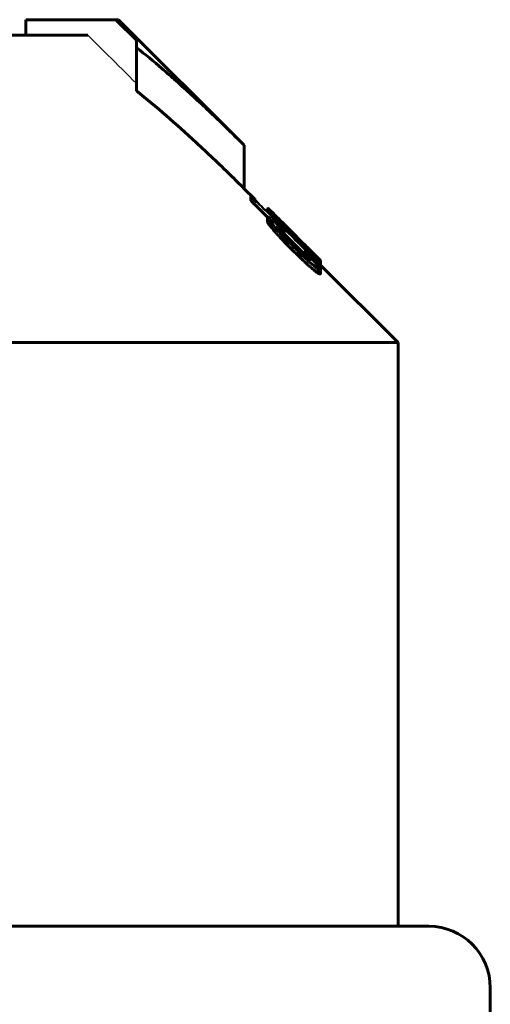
# Model space of a CAD drawing. Header units: millimetres. Extents: x -231 to 461, y -114 to 116.
# Tile 15 of 16: x 383 to 399, y 81 to 113. Entities that reach past the tile are written whole.
import ezdxf

# ---------------------------------------------------------------- set-up
doc = ezdxf.new("R2010")
doc.units = ezdxf.units.MM
doc.linetypes.add('K5LT-1', pattern=[0])
doc.linetypes.add('K5LT_BASIC', pattern=[0])
doc.layers.add('Системный слой (1)', color=7, linetype='Continuous', true_color=0x6c6c6c)

# ---------------------------------------------------------------- blocks, each defined once
blk = doc.blocks.new('U39')
at = {"layer": 'Системный слой (1)', "color": 150, "linetype": 'K5LT_BASIC', "lineweight": 60, "true_color": 0x0080ff}
for p, q in [((391.457, 106.856), (391.487, 106.825)), ((391.487, 106.825), (391.562, 106.75))]:
    blk.add_line(p, q, dxfattribs=at)
blk = doc.blocks.new('U40')
at = {"layer": 'Системный слой (1)', "color": 150, "linetype": 'K5LT_BASIC', "lineweight": 60, "true_color": 0x0080ff}
for p, q in [((393.133, 104.986), (393.145, 104.978)), ((393.145, 104.978), (393.153, 104.974)), ((393.153, 104.974), (393.155, 104.975))]:
    blk.add_line(p, q, dxfattribs=at)
blk = doc.blocks.new('U42')
at = {"layer": 'Системный слой (1)', "color": 150, "linetype": 'K5LT_BASIC', "lineweight": 60, "true_color": 0x0080ff}
for p, q in [((390.989, 107.182), (390.671, 107.5)), ((395.671, 102.5), (393.155, 105.016))]:
    blk.add_line(p, q, dxfattribs=at)
blk = doc.blocks.new('U47')
at = {"layer": 'Системный слой (1)', "color": 150, "linetype": 'K5LT_BASIC', "lineweight": 60, "true_color": 0x0080ff}
for p, q in [((392.93, 105.381), (392.992, 105.32)), ((392.992, 105.32), (393.049, 105.263)), ((393.049, 105.263), (393.098, 105.214)), ((393.098, 105.214), (393.124, 105.188)), ((393.124, 105.188), (393.142, 105.17)), ((393.142, 105.17), (393.148, 105.163))]:
    blk.add_line(p, q, dxfattribs=at)
blk = doc.blocks.new('U48')
at = {"layer": 'Системный слой (1)', "color": 150, "linetype": 'K5LT_BASIC', "lineweight": 60, "true_color": 0x0080ff}
for p, q in [((391.076, 106.918), (391.428, 106.569)), ((391.969, 106.032), (392.632, 105.373))]:
    blk.add_line(p, q, dxfattribs=at)
blk = doc.blocks.new('U49')
at = {"layer": 'Системный слой (1)', "color": 150, "linetype": 'K5LT_BASIC', "lineweight": 60, "true_color": 0x0080ff}
for p, q in [((392.359, 105.954), (391.487, 106.825)), ((393.098, 105.214), (392.746, 105.567))]:
    blk.add_line(p, q, dxfattribs=at)
blk = doc.blocks.new('U50')
at = {"layer": 'Системный слой (1)', "color": 150, "linetype": 'K5LT_BASIC', "lineweight": 60, "true_color": 0x0080ff}
for p, q in [((392.416, 105.896), (392.45, 105.861)), ((392.45, 105.861), (392.504, 105.805)), ((392.504, 105.805), (392.599, 105.708))]:
    blk.add_line(p, q, dxfattribs=at)
blk = doc.blocks.new('U54')
at = {"layer": 'Системный слой (1)', "color": 150, "linetype": 'K5LT_BASIC', "lineweight": 60, "true_color": 0x0080ff}
for p, q in [((391.405, 106.827), (391.407, 106.829)), ((391.407, 106.829), (391.412, 106.828)), ((391.412, 106.828), (391.42, 106.824))]:
    blk.add_line(p, q, dxfattribs=at)
blk = doc.blocks.new('U55')
at = {"layer": 'Системный слой (1)', "color": 150, "linetype": 'K5LT_BASIC', "lineweight": 60, "true_color": 0x0080ff}
for p, q in [((391.936, 106.374), (392.099, 106.211)), ((392.099, 106.211), (392.245, 106.066)), ((392.245, 106.066), (392.359, 105.954)), ((392.359, 105.954), (392.416, 105.896))]:
    blk.add_line(p, q, dxfattribs=at)

msp = doc.modelspace()

# ---------------------------------------------------------------- linework, layer by layer
at = {"layer": 'Системный слой (1)', "color": 150, "linetype": 'K5LT_BASIC', "lineweight": 60, "true_color": 0x0080ff}
for p, q in [((383.572, 112.5), (383.572, 113)), ((386.502, 113), (383.572, 113)), ((386.502, 113), (386.585, 113)), ((387.171, 112.334), (386.502, 113)), ((390.671, 108.914), (386.585, 113)), ((369.921, 112.5), (385.583, 112.5)), ((387.171, 112.095), (387.171, 112.334)), ((387.171, 110.68), (387.171, 112.095)), ((390.671, 107.5), (390.671, 108.914)), ((390.884, 107.127), (390.884, 107.268)), ((391.405, 106.769), (391.405, 106.827)), ((391.42, 106.754), (391.42, 106.847)), ((391.448, 106.832), (391.448, 106.864)), ((391.457, 106.824), (391.457, 106.856)), ((391.5, 106.675), (391.5, 106.746)), ((391.562, 106.728), (391.562, 106.75)), ((391.428, 106.563), (391.428, 106.579)), ((391.428, 106.422), (391.428, 106.563)), ((391.534, 106.263), (391.534, 106.404)), ((391.777, 106.481), (391.777, 106.499)), ((391.84, 106.458), (391.84, 106.47)), ((391.936, 106.374), (391.84, 106.47)), ((391.885, 106.427), (391.901, 106.411)), ((391.743, 106.263), (391.743, 106.255)), ((391.777, 106.198), (391.777, 106.254)), ((391.796, 106.295), (391.822, 106.269)), ((391.969, 105.983), (391.969, 106.101)), ((392.293, 106.009), (392.083, 106.218)), ((392.302, 106.001), (392.293, 106.009)), ((392.302, 106.001), (392.345, 105.958)), ((392.345, 105.898), (392.345, 105.946)), ((392.493, 105.796), (392.345, 105.946)), ((392.416, 105.887), (392.416, 105.896)), ((392.493, 105.752), (392.493, 105.796)), ((392.599, 105.712), (392.599, 105.713)), ((392.599, 105.702), (392.599, 105.712)), ((392.632, 105.441), (392.632, 105.446)), ((392.632, 105.329), (392.632, 105.441)), ((392.748, 105.551), (392.748, 105.562)), ((392.798, 105.385), (392.798, 105.43)), ((392.824, 105.449), (392.824, 105.444)), ((392.675, 105.291), (392.675, 105.386)), ((392.841, 105.165), (392.841, 105.179)), ((392.93, 105.365), (392.93, 105.381)), ((393.148, 105.129), (393.148, 105.163)), ((393.155, 104.975), (393.155, 105.116)), ((393.059, 104.762), (393.059, 104.903)), ((393.133, 104.911), (393.133, 105.035)), ((393.147, 104.884), (393.147, 104.871)), ((393.147, 104.73), (393.147, 104.871)), ((340.671, 102.5), (395.671, 102.5)), ((395.671, 83.5), (395.671, 102.5)), ((396.671, 83.5), (339.671, 83.5)), ((398.671, 72.5), (398.671, 81.5))]:
    msp.add_line(p, q, dxfattribs=at)
msp.add_arc((396.671, 81.5), 2, 0, 90, dxfattribs=at)
at = {"layer": 'Системный слой (1)', "color": 7, "linetype": 'K5LT-1'}
for points, knots in [([(385.583, 112.5), (385.801, 112.283), (386.33, 111.757), (386.86, 111.23), (387.171, 110.92)], [0, 0, 0, 0, 1.30139, 3.163088, 3.163088, 3.163088, 3.163088]), ([(392.968, 105.181), (392.554, 105.592), (391.924, 106.219), (391.293, 106.845), (391.076, 107.06)], [0, 0, 0, 0, 0.744293, 1.133639, 1.133639, 1.133639, 1.133639])]:
    msp.add_open_spline(points, degree=3, knots=knots, dxfattribs=at)
at = {"layer": 'Системный слой (1)', "color": 150, "linetype": 'K5LT_BASIC', "lineweight": 60, "true_color": 0x0080ff}
for points, knots in [([(390.671, 108.914), (390.422, 109.163), (390.02, 109.559), (389.446, 110.106), (388.959, 110.558), (388.471, 110.998), (387.879, 111.514), (387.449, 111.872), (387.171, 112.095)], [0, 0, 0, 0, 1.979036, 3.177607, 4.485942, 5.764664, 6.928433, 9, 9, 9, 9]), ([(387.171, 110.68), (387.494, 110.421), (388.145, 109.877), (389.16, 108.966), (390.003, 108.163), (390.52, 107.651), (390.671, 107.5)], [0, 0, 0, 0, 1.871552, 3.816812, 6.066917, 7, 7, 7, 7]), ([(390.884, 107.268), (390.886, 107.265), (390.89, 107.259), (390.898, 107.249), (390.906, 107.239), (390.919, 107.223), (390.938, 107.202), (390.962, 107.175), (390.989, 107.148), (391.012, 107.124), (391.041, 107.094), (391.062, 107.074), (391.076, 107.06)], [0, 0, 0, 0, 1.358897, 2.023749, 2.839894, 3.882622, 5.223402, 6.817403, 8.322351, 9.666934, 10.756035, 13, 13, 13, 13]), ([(391.05, 107.123), (391.037, 107.136), (391.017, 107.155), (390.99, 107.181), (390.968, 107.202), (390.945, 107.223), (390.925, 107.241), (390.909, 107.254), (390.894, 107.264), (390.887, 107.267), (390.884, 107.268)], [0, 0, 0, 0, 2.005634, 2.963157, 4.094934, 5.34861, 6.666509, 7.845809, 8.939602, 11, 11, 11, 11]), ([(390.884, 107.127), (390.886, 107.123), (390.89, 107.118), (390.898, 107.108), (390.906, 107.097), (390.919, 107.082), (390.938, 107.06), (390.962, 107.034), (390.989, 107.007), (391.012, 106.982), (391.041, 106.953), (391.062, 106.932), (391.076, 106.918)], [0, 0, 0, 0, 1.358897, 2.023749, 2.839894, 3.882622, 5.223402, 6.817403, 8.322351, 9.666934, 10.756035, 13, 13, 13, 13]), ([(392.083, 106.218), (392.026, 106.275), (391.941, 106.359), (391.827, 106.472), (391.748, 106.549), (391.67, 106.625), (391.604, 106.688), (391.54, 106.749), (391.492, 106.794), (391.457, 106.824), (391.428, 106.848), (391.42, 106.851), (391.42, 106.847)], [0, 0, 0, 0, 2.536928, 3.695455, 5.105854, 6.124712, 7.415265, 8.373823, 9.632624, 10.517726, 11.272999, 13, 13, 13, 13]), ([(391.42, 106.847), (391.42, 106.845), (391.424, 106.838), (391.438, 106.819), (391.461, 106.791), (391.486, 106.761), (391.5, 106.746)], [0, 0, 0, 0, 1.939784, 2.830615, 4.92405, 7, 7, 7, 7]), ([(391.448, 106.864), (391.448, 106.864), (391.448, 106.864), (391.451, 106.861), (391.454, 106.859), (391.457, 106.856)], [0, 0, 0, 0, 2.473605, 3.619439, 6, 6, 6, 6]), ([(391.5, 106.746), (391.539, 106.702), (391.612, 106.621), (391.714, 106.513), (391.793, 106.43), (391.862, 106.358), (392.013, 106.202), (392.144, 106.07), (392.249, 105.966)], [0, 0, 0, 0, 1.910022, 3.205485, 3.894122, 4.775672, 5.630918, 9, 9, 9, 9]), ([(391.562, 106.75), (391.585, 106.727), (391.635, 106.676), (391.706, 106.605), (391.775, 106.536), (391.815, 106.495), (391.84, 106.47)], [0, 0, 0, 0, 2.147137, 4.240572, 5.296595, 7, 7, 7, 7]), ([(391.543, 106.516), (391.526, 106.529), (391.502, 106.545), (391.477, 106.561), (391.458, 106.573), (391.44, 106.58), (391.432, 106.58), (391.428, 106.579)], [0, 0, 0, 0, 2.276212, 3.385465, 4.427765, 6.326566, 8, 8, 8, 8]), ([(391.428, 106.563), (391.428, 106.556), (391.438, 106.538), (391.462, 106.501), (391.49, 106.461), (391.517, 106.426), (391.534, 106.404)], [0, 0, 0, 0, 2.378755, 3.425027, 4.846116, 7, 7, 7, 7]), ([(391.428, 106.422), (391.428, 106.414), (391.439, 106.394), (391.47, 106.347), (391.499, 106.308), (391.527, 106.272), (391.534, 106.263)], [0, 0, 0, 0, 2.795193, 3.385895, 6.034721, 7, 7, 7, 7]), ([(391.534, 106.404), (391.574, 106.356), (391.634, 106.285), (391.747, 106.156), (391.858, 106.035), (391.977, 105.909), (392.102, 105.78), (392.188, 105.695), (392.249, 105.635)], [0, 0, 0, 0, 1.913773, 2.735277, 4.673041, 6.110708, 6.987577, 9, 9, 9, 9]), ([(391.796, 106.295), (391.775, 106.315), (391.745, 106.344), (391.707, 106.378), (391.662, 106.417), (391.607, 106.464), (391.563, 106.5), (391.543, 106.516)], [0, 0, 0, 0, 1.703711, 2.525629, 3.302276, 5.7929, 8, 8, 8, 8]), ([(391.777, 106.499), (391.771, 106.505), (391.761, 106.513), (391.748, 106.524), (391.743, 106.526), (391.743, 106.525)], [0, 0, 0, 0, 1.975482, 3.278358, 6, 6, 6, 6]), ([(391.743, 106.525), (391.743, 106.524), (391.745, 106.519), (391.755, 106.507), (391.766, 106.493), (391.784, 106.474), (391.809, 106.446), (391.84, 106.413), (391.882, 106.368), (391.936, 106.312), (392.006, 106.24), (392.057, 106.187), (392.083, 106.16)], [0, 0, 0, 0, 1.194455, 1.834319, 2.532417, 3.363435, 4.398546, 5.577266, 6.744721, 8.54203, 10.690958, 13, 13, 13, 13]), ([(392.345, 105.946), (392.292, 105.998), (392.208, 106.083), (392.111, 106.178), (392.051, 106.237), (392.007, 106.281), (391.936, 106.35), (391.854, 106.428), (391.799, 106.48), (391.777, 106.499)], [0, 0, 0, 0, 2.563392, 4.114252, 4.741868, 5.560531, 6.354343, 8.402496, 10, 10, 10, 10]), ([(391.534, 106.263), (391.574, 106.215), (391.634, 106.143), (391.747, 106.014), (391.858, 105.893), (391.977, 105.768), (392.102, 105.639), (392.188, 105.553), (392.249, 105.494)], [0, 0, 0, 0, 1.913773, 2.735277, 4.673041, 6.110708, 6.987577, 9, 9, 9, 9]), ([(391.743, 106.263), (391.743, 106.265), (391.744, 106.266), (391.748, 106.266), (391.756, 106.264), (391.766, 106.26), (391.774, 106.255), (391.777, 106.254)], [0, 0, 0, 0, 1.280331, 2.852566, 3.893791, 6.48967, 8, 8, 8, 8]), ([(392.23, 105.713), (392.181, 105.762), (392.083, 105.863), (391.982, 105.969), (391.906, 106.05), (391.871, 106.089), (391.829, 106.135), (391.803, 106.166), (391.779, 106.196), (391.761, 106.22), (391.749, 106.238), (391.743, 106.249), (391.743, 106.254), (391.743, 106.255)], [0, 0, 0, 0, 3.431973, 6.811147, 7.286019, 9.136927, 9.559766, 10.723367, 11.514968, 12.099081, 12.941186, 13.66031, 14, 14, 14, 14]), ([(391.777, 106.254), (391.801, 106.234), (391.844, 106.198), (391.894, 106.157), (391.926, 106.132), (391.943, 106.118), (391.954, 106.109), (391.962, 106.104), (391.967, 106.101), (391.969, 106.1), (391.969, 106.101)], [0, 0, 0, 0, 3.590842, 6.522534, 7.939397, 8.817634, 9.619466, 10.078126, 10.438806, 11, 11, 11, 11]), ([(391.969, 106.101), (391.967, 106.105), (391.963, 106.112), (391.954, 106.125), (391.945, 106.137), (391.932, 106.153), (391.915, 106.172), (391.892, 106.198), (391.861, 106.23), (391.835, 106.256), (391.822, 106.269)], [0, 0, 0, 0, 1.773053, 2.583631, 3.540465, 4.634051, 5.913089, 7.018914, 8.921106, 11, 11, 11, 11]), ([(392.083, 106.16), (392.106, 106.137), (392.161, 106.081), (392.217, 106.025), (392.249, 105.993)], [0, 0, 0, 0, 2.124588, 5, 5, 5, 5]), ([(392.249, 105.993), (392.305, 105.937), (392.391, 105.852), (392.492, 105.753), (392.548, 105.698), (392.589, 105.659), (392.64, 105.61), (392.685, 105.568), (392.722, 105.533), (392.751, 105.507), (392.78, 105.48), (392.807, 105.458), (392.819, 105.448), (392.824, 105.444)], [0, 0, 0, 0, 3.574892, 5.393518, 6.397105, 7.166414, 8.019279, 9.799778, 10.270884, 10.901793, 12.089867, 12.990872, 14, 14, 14, 14]), ([(392.249, 105.966), (392.327, 105.887), (392.444, 105.773), (392.628, 105.593), (392.732, 105.493), (392.798, 105.43)], [0, 0, 0, 0, 2.559163, 3.748019, 6, 6, 6, 6]), ([(392.999, 105.293), (392.932, 105.363), (392.833, 105.465), (392.699, 105.602), (392.553, 105.749), (392.434, 105.869), (392.345, 105.958)], [0, 0, 0, 0, 2.452869, 3.41849, 4.332662, 7, 7, 7, 7]), ([(392.824, 105.449), (392.824, 105.45), (392.822, 105.453), (392.813, 105.465), (392.795, 105.485), (392.77, 105.512), (392.743, 105.54), (392.705, 105.58), (392.656, 105.631), (392.583, 105.705), (392.527, 105.762), (392.493, 105.796)], [0, 0, 0, 0, 0.689001, 1.444552, 2.617637, 3.482982, 4.502408, 5.542828, 7.234079, 9.081699, 12, 12, 12, 12]), ([(392.249, 105.635), (392.321, 105.564), (392.445, 105.443), (392.592, 105.305), (392.683, 105.221), (392.747, 105.163), (392.827, 105.091), (392.92, 105.011), (393.003, 104.945), (393.044, 104.914), (393.059, 104.903)], [0, 0, 0, 0, 2.826829, 4.74637, 5.624394, 6.349898, 7.234429, 8.810194, 10.171197, 11, 11, 11, 11]), ([(392.249, 105.494), (392.321, 105.423), (392.445, 105.302), (392.592, 105.163), (392.683, 105.079), (392.747, 105.021), (392.827, 104.949), (392.92, 104.869), (393.003, 104.803), (393.044, 104.772), (393.059, 104.762)], [0, 0, 0, 0, 2.826829, 4.74637, 5.624394, 6.349898, 7.234429, 8.810194, 10.171197, 11, 11, 11, 11]), ([(392.302, 105.641), (392.347, 105.596), (392.42, 105.525), (392.503, 105.447), (392.57, 105.385), (392.624, 105.336), (392.679, 105.288), (392.716, 105.257), (392.748, 105.231), (392.781, 105.206), (392.813, 105.182), (392.832, 105.17), (392.841, 105.165)], [0, 0, 0, 0, 2.950303, 4.676518, 5.353317, 7.269088, 8.24492, 9.136843, 9.950057, 10.678962, 11.893821, 13, 13, 13, 13]), ([(392.748, 105.564), (392.729, 105.584), (392.695, 105.617), (392.658, 105.655), (392.634, 105.678), (392.62, 105.692), (392.61, 105.702), (392.602, 105.71), (392.599, 105.713), (392.599, 105.713)], [0, 0, 0, 0, 3.367822, 5.749146, 6.672663, 7.929738, 8.617313, 9.049469, 10, 10, 10, 10]), ([(392.599, 105.712), (392.599, 105.712), (392.6, 105.711), (392.605, 105.706), (392.614, 105.697), (392.627, 105.684), (392.642, 105.668), (392.663, 105.647), (392.699, 105.612), (392.729, 105.582), (392.748, 105.562)], [0, 0, 0, 0, 0.870235, 1.366379, 2.608089, 3.476908, 4.536168, 5.713716, 7.542596, 11, 11, 11, 11]), ([(392.781, 105.317), (392.767, 105.331), (392.745, 105.352), (392.719, 105.375), (392.704, 105.39), (392.689, 105.403), (392.673, 105.418), (392.657, 105.431), (392.646, 105.44), (392.64, 105.444), (392.635, 105.447), (392.633, 105.447), (392.632, 105.446), (392.632, 105.446)], [0, 0, 0, 0, 3.285324, 4.866621, 5.696452, 6.85391, 8.254688, 9.733804, 10.883425, 11.704703, 12.343209, 13.451426, 14, 14, 14, 14]), ([(392.632, 105.441), (392.632, 105.44), (392.633, 105.438), (392.636, 105.434), (392.639, 105.429), (392.645, 105.422), (392.656, 105.408), (392.667, 105.396), (392.675, 105.386)], [0, 0, 0, 0, 1.105277, 1.713182, 2.715237, 3.873676, 5.187295, 9, 9, 9, 9]), ([(392.748, 105.562), (392.762, 105.548), (392.783, 105.527), (392.821, 105.49), (392.851, 105.459), (392.891, 105.42), (392.914, 105.397), (392.93, 105.381)], [0, 0, 0, 0, 1.735885, 2.628463, 4.766434, 5.783428, 8, 8, 8, 8]), ([(392.798, 105.43), (392.849, 105.382), (392.91, 105.325), (392.974, 105.266), (393.015, 105.229), (393.056, 105.192), (393.094, 105.16), (393.116, 105.141), (393.135, 105.126), (393.148, 105.117), (393.154, 105.115), (393.155, 105.116), (393.155, 105.116)], [0, 0, 0, 0, 3.76635, 4.552748, 5.249176, 7.252971, 8.32491, 9.320868, 10.187581, 11.312706, 12.506131, 13, 13, 13, 13]), ([(392.675, 105.386), (392.708, 105.35), (392.746, 105.307), (392.782, 105.264), (392.8, 105.241), (392.823, 105.212), (392.838, 105.189), (392.841, 105.181), (392.841, 105.179)], [0, 0, 0, 0, 3.730597, 4.426329, 5.009088, 6.416113, 8.222758, 9, 9, 9, 9]), ([(393.024, 105.051), (392.999, 105.08), (392.96, 105.125), (392.91, 105.181), (392.872, 105.223), (392.831, 105.266), (392.798, 105.3), (392.781, 105.317)], [0, 0, 0, 0, 2.886357, 4.230035, 5.190814, 6.630455, 8, 8, 8, 8]), ([(392.968, 105.181), (392.981, 105.168), (393, 105.149), (393.027, 105.124), (393.048, 105.104), (393.07, 105.083), (393.089, 105.067), (393.104, 105.054), (393.115, 105.046), (393.126, 105.039), (393.131, 105.036), (393.133, 105.035)], [0, 0, 0, 0, 2.152084, 3.184713, 4.416577, 5.763724, 7.111067, 8.20902, 9.214573, 10.21258, 12, 12, 12, 12]), ([(393.133, 105.035), (393.133, 105.036), (393.132, 105.04), (393.124, 105.051), (393.111, 105.065), (393.095, 105.083), (393.076, 105.103), (393.04, 105.141), (393.007, 105.176), (392.985, 105.199)], [0, 0, 0, 0, 1.15442, 1.747671, 3.199961, 4.069213, 4.922464, 6.546883, 10, 10, 10, 10]), ([(393.155, 105.116), (393.155, 105.118), (393.152, 105.125), (393.138, 105.142), (393.115, 105.169), (393.069, 105.22), (393.025, 105.266), (392.999, 105.293)], [0, 0, 0, 0, 1.605677, 2.367458, 3.809551, 5.708439, 8, 8, 8, 8]), ([(393.147, 104.884), (393.147, 104.887), (393.144, 104.894), (393.135, 104.909), (393.12, 104.931), (393.103, 104.954), (393.072, 104.994), (393.045, 105.026), (393.024, 105.051)], [0, 0, 0, 0, 1.055376, 2.249802, 3.354166, 4.808122, 5.793943, 9, 9, 9, 9]), ([(393.059, 104.903), (393.072, 104.896), (393.089, 104.887), (393.11, 104.877), (393.123, 104.871), (393.134, 104.868), (393.141, 104.867), (393.145, 104.867), (393.147, 104.869), (393.147, 104.871)], [0, 0, 0, 0, 3.104947, 4.337969, 5.800212, 7.195549, 8.20947, 9.108899, 10, 10, 10, 10]), ([(393.059, 104.762), (393.072, 104.755), (393.089, 104.746), (393.11, 104.736), (393.123, 104.73), (393.134, 104.726), (393.141, 104.725), (393.145, 104.726), (393.147, 104.728), (393.147, 104.73)], [0, 0, 0, 0, 3.104947, 4.337969, 5.800212, 7.195549, 8.20947, 9.108899, 10, 10, 10, 10])]:
    msp.add_open_spline(points, degree=3, knots=knots, dxfattribs=at)
at = {"layer": 'Системный слой (1)', "color": 7, "linetype": 'K5LT-1'}
msp.add_open_spline([(391.05, 107.123), (391.372, 106.802), (392.017, 106.161), (392.662, 105.519), (392.985, 105.199)], degree=3, dxfattribs=at)
at = {"layer": 'Системный слой (1)', "color": 150, "linetype": 'K5LT_BASIC', "lineweight": 60, "true_color": 0x0080ff}
msp.add_open_spline([(392.302, 105.641), (392.278, 105.665), (392.255, 105.689), (392.23, 105.713)], degree=3, dxfattribs=at)

# ---------------------------------------------------------------- block references
at = {"layer": 'Системный слой (1)'}
for name in ['U42', 'U48', 'U54', 'U39', 'U49', 'U55', 'U50', 'U47', 'U40']:
    msp.add_blockref(name, (0, 0), dxfattribs=at)

doc.saveas('drawing.dxf')
